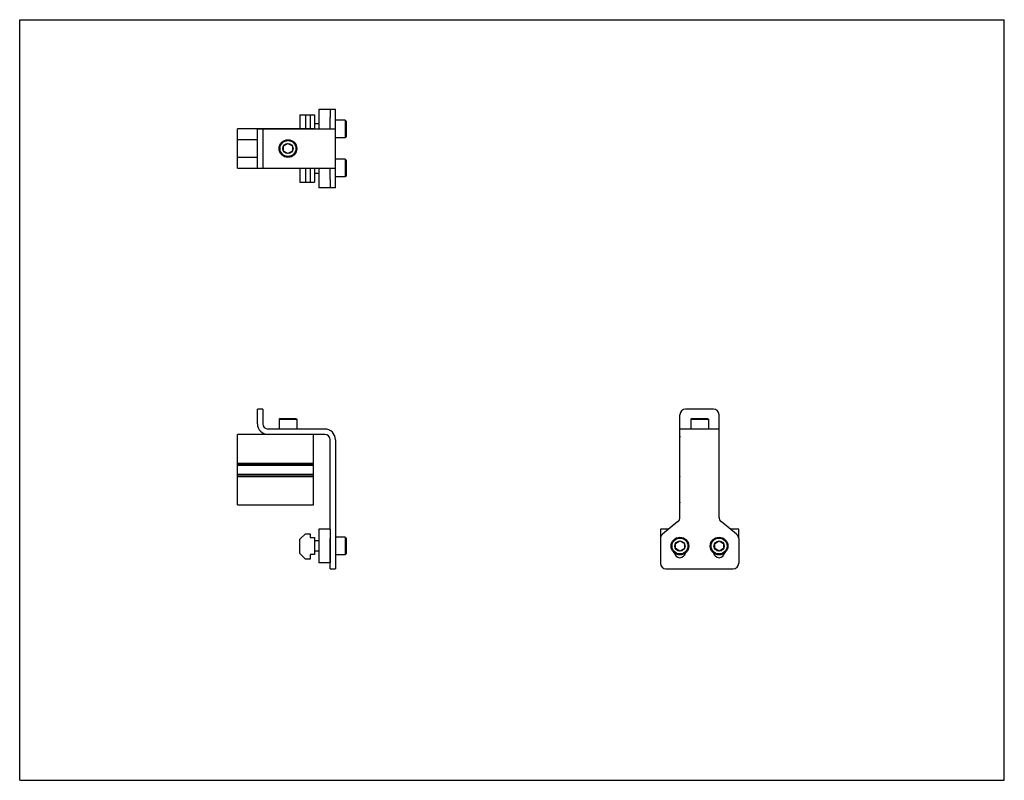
# Model space of a CAD drawing. Header units: inches. Extents: x 0 to 22, y 0 to 17.
import ezdxf

# ---------------------------------------------------------------- set-up
doc = ezdxf.new("R2010")
doc.units = ezdxf.units.IN
doc.header["$LTSCALE"] = 1.21
doc.header["$MEASUREMENT"] = 0
doc.layers.get('0').update_dxf_attribs({"linetype": 'CONTINUOUS'})
for name, color, linetype in [('200626M_BL2', 7, 'CONTINUOUS'), ('202444_BL1', 7, 'CONTINUOUS'), ('207134_BL0', 7, 'CONTINUOUS'), ('207135_WW_207135_02_BL5', 7, 'CONTINUOUS'), ('9206XXM_920614M_BL4', 7, 'CONTINUOUS'), ('9206XXM_920620M_BL3', 7, 'CONTINUOUS'), ('9206XXM_920620M_BL6', 7, 'CONTINUOUS')]:
    doc.layers.add(name, color=color, linetype=linetype)

# ---------------------------------------------------------------- blocks, each defined once
blk = doc.blocks.new('207134_BL0', base_point=(10.688, 9.861))
at = {"layer": '207134_BL0', "color": 7, "linetype": 'CONTINUOUS'}
for p, q in [((7.056, 14.995), (6.936, 14.995)), ((7.056, 13.245), (7.056, 14.995)), ((6.936, 14.558), (6.936, 14.811)), ((5.311, 13.683), (5.311, 14.558)), ((5.311, 14.558), (7.056, 14.558)), ((5.431, 14.558), (5.431, 13.683)), ((5.311, 13.683), (7.056, 13.683)), ((6.936, 13.429), (6.936, 13.683)), ((7.056, 13.245), (6.936, 13.245)), ((5.311, 7.971), (5.311, 8.296)), ((5.431, 8.296), (5.311, 8.296)), ((5.431, 8.296), (5.431, 7.971)), ((14.752, 5.877), (14.752, 8.171)), ((15.502, 8.296), (14.877, 8.296)), ((15.627, 5.877), (15.627, 8.171)), ((6.816, 7.851), (5.551, 7.851)), ((6.816, 7.731), (5.551, 7.731)), ((15.627, 7.851), (14.752, 7.851)), ((6.936, 5.611), (6.936, 7.611)), ((7.056, 7.611), (7.056, 4.726)), ((14.706, 5.781), (14.361, 5.499)), ((16.019, 5.499), (15.673, 5.781)), ((6.936, 4.726), (6.936, 5.402)), ((14.315, 5.402), (14.315, 4.851)), ((16.065, 5.402), (16.065, 4.851)), ((6.936, 4.726), (7.056, 4.726)), ((14.44, 4.726), (15.94, 4.726))]:
    blk.add_line(p, q, dxfattribs=at)
for centre, radius, start, end in [((14.877, 8.171), 0.125, 90, 180), ((15.502, 8.171), 0.125, 0, 90), ((5.551, 7.971), 0.24, 180, 270), ((5.551, 7.971), 0.12, 180, 270), ((6.816, 7.611), 0.24, 0, 90), ((6.816, 7.611), 0.12, 0, 90), ((14.627, 5.877), 0.125, 309.2144, 360), ((15.752, 5.877), 0.125, 180, 230.7856), ((14.44, 5.402), 0.125, 129.2144, 180), ((15.94, 5.402), 0.125, 0, 50.7856), ((14.752, 5.101), 0.125, 188.3515, 351.6436), ((15.627, 5.101), 0.125, 188.3515, 351.6436), ((14.44, 4.851), 0.125, 180, 270), ((15.94, 4.851), 0.125, 270, 360)]:
    blk.add_arc(centre, radius, start, end, dxfattribs=at)
blk = doc.blocks.new('202444_BL1', base_point=(11.375, 9.928))
at = {"layer": '202444_BL1', "color": 7, "linetype": 'CONTINUOUS'}
for p, q in [((6.686, 14.995), (6.686, 14.558)), ((6.936, 14.995), (6.686, 14.995)), ((6.936, 14.995), (6.936, 14.811)), ((6.686, 13.683), (6.686, 13.245)), ((6.936, 13.429), (6.936, 13.245)), ((6.936, 13.245), (6.686, 13.245)), ((6.936, 5.611), (6.686, 5.611)), ((6.686, 5.611), (6.686, 4.861)), ((6.936, 5.611), (6.936, 4.861)), ((14.315, 5.611), (14.315, 5.402)), ((14.499, 5.611), (14.315, 5.611)), ((16.065, 5.611), (15.881, 5.611)), ((16.065, 5.402), (16.065, 5.611)), ((6.936, 4.861), (6.686, 4.861))]:
    blk.add_line(p, q, dxfattribs=at)
blk = doc.blocks.new('200626M_BL2', base_point=(6.426, 9.908))
at = {"layer": '200626M_BL2', "color": 7, "linetype": 'CONTINUOUS'}
for p, q in [((6.262, 14.87), (6.262, 14.561)), ((6.262, 14.87), (6.59, 14.87)), ((6.387, 14.87), (6.387, 14.561)), ((6.49, 14.87), (6.49, 14.561)), ((6.59, 14.87), (6.59, 14.558)), ((6.262, 13.679), (6.262, 13.37)), ((6.387, 13.679), (6.387, 13.37)), ((6.49, 13.679), (6.49, 13.37)), ((6.59, 13.683), (6.59, 13.37)), ((6.262, 13.37), (6.59, 13.37)), ((6.387, 5.512), (6.262, 5.387)), ((6.387, 5.512), (6.49, 5.512)), ((6.49, 5.512), (6.49, 5.424)), ((6.262, 5.071), (6.262, 5.387)), ((6.49, 5.424), (6.59, 5.424)), ((6.59, 5.424), (6.59, 5.049)), ((6.262, 5.071), (6.387, 4.946)), ((6.49, 4.946), (6.387, 4.946)), ((6.59, 5.049), (6.49, 5.049)), ((6.49, 5.049), (6.49, 4.946))]:
    blk.add_line(p, q, dxfattribs=at)
blk = doc.blocks.new('9206XXM_920620M_BL3', base_point=(10.77, 9.459))
at = {"layer": '9206XXM_920620M_BL3', "color": 7, "linetype": 'CONTINUOUS'}
for p, q in [((7.273, 13.88), (7.056, 13.88)), ((7.273, 13.88), (7.292, 13.86)), ((7.273, 13.88), (7.273, 13.486)), ((7.292, 13.86), (7.292, 13.506)), ((6.686, 13.565), (6.59, 13.565)), ((7.273, 13.486), (7.056, 13.486)), ((7.292, 13.506), (7.273, 13.486)), ((6.686, 5.354), (6.59, 5.354)), ((7.273, 5.433), (7.056, 5.433)), ((7.292, 5.413), (7.273, 5.433)), ((7.273, 5.433), (7.273, 5.039)), ((7.292, 5.413), (7.292, 5.059)), ((14.654, 5.293), (14.752, 5.35)), ((14.654, 5.179), (14.654, 5.293)), ((14.752, 5.35), (14.851, 5.293)), ((14.851, 5.293), (14.851, 5.179)), ((6.686, 5.118), (6.59, 5.118)), ((14.752, 5.123), (14.654, 5.179)), ((14.851, 5.179), (14.752, 5.123)), ((7.273, 5.039), (7.056, 5.039)), ((7.292, 5.059), (7.273, 5.039))]:
    blk.add_line(p, q, dxfattribs=at)
for radius in [0.197, 0.177, 0.114]:
    blk.add_circle((14.752, 5.236), radius, dxfattribs=at)
blk = doc.blocks.new('9206XXM_920614M_BL4', base_point=(10.592, 11.084))
at = {"layer": '9206XXM_920614M_BL4', "color": 7, "linetype": 'CONTINUOUS'}
for p, q in [((5.896, 14.177), (5.994, 14.234)), ((5.896, 14.063), (5.896, 14.177)), ((5.994, 14.234), (6.093, 14.177)), ((6.093, 14.177), (6.093, 14.063)), ((5.994, 14.007), (5.896, 14.063)), ((6.093, 14.063), (5.994, 14.007)), ((5.817, 8.087), (5.797, 8.068)), ((5.797, 8.068), (5.797, 7.851)), ((5.797, 8.068), (6.191, 8.068)), ((5.817, 8.087), (6.171, 8.087)), ((6.171, 8.087), (6.191, 8.068)), ((6.191, 8.068), (6.191, 7.851)), ((15.013, 8.087), (14.993, 8.068)), ((14.993, 8.068), (14.993, 7.851)), ((14.993, 8.068), (15.387, 8.068)), ((15.013, 8.087), (15.367, 8.087)), ((15.367, 8.087), (15.387, 8.068)), ((15.387, 8.068), (15.387, 7.851))]:
    blk.add_line(p, q, dxfattribs=at)
for radius in [0.197, 0.177, 0.114]:
    blk.add_circle((5.994, 14.12), radius, dxfattribs=at)
blk = doc.blocks.new('207135_WW_207135_02_BL5', base_point=(10.249, 10.359))
at = {"layer": '207135_WW_207135_02_BL5', "color": 7, "linetype": 'CONTINUOUS'}
for p, q in [((4.868, 13.679), (4.868, 14.561)), ((6.568, 14.561), (4.868, 14.561)), ((6.568, 14.561), (6.568, 14.558)), ((5.311, 14.317), (4.868, 14.317)), ((5.311, 13.923), (4.868, 13.923)), ((4.868, 13.679), (6.568, 13.679)), ((6.568, 13.683), (6.568, 13.679)), ((4.868, 6.156), (4.868, 7.731)), ((5.551, 7.731), (4.868, 7.731)), ((6.568, 6.156), (6.568, 7.731)), ((14.749, 7.091), (14.749, 7.669)), ((15.631, 7.091), (15.631, 7.669)), ((4.868, 7.091), (6.568, 7.091)), ((4.868, 7.055), (6.568, 7.055)), ((4.868, 7.045), (6.568, 7.045)), ((14.749, 7.091), (14.752, 7.088)), ((15.627, 7.088), (15.631, 7.091)), ((4.868, 6.842), (6.568, 6.842)), ((4.868, 6.829), (6.568, 6.829)), ((4.868, 6.793), (6.568, 6.793)), ((14.752, 6.797), (14.749, 6.793)), ((14.749, 6.219), (14.749, 6.793)), ((15.631, 6.793), (15.627, 6.797)), ((15.631, 6.219), (15.631, 6.793)), ((4.868, 6.156), (6.568, 6.156))]:
    blk.add_line(p, q, dxfattribs=at)
for centre, start, end in [((14.811, 7.669), 161.1124, 180), ((15.568, 7.669), 0, 18.8876), ((14.811, 6.219), 180, 198.8876), ((15.568, 6.219), 341.1124, 360)]:
    blk.add_arc(centre, 0.0625, start, end, dxfattribs=at)
blk = doc.blocks.new('9206XXM_920620M_BL6', base_point=(11.207, 9.897))
at = {"layer": '9206XXM_920620M_BL6', "color": 7, "linetype": 'CONTINUOUS'}
for p, q in [((7.273, 14.755), (7.056, 14.755)), ((7.273, 14.755), (7.273, 14.361)), ((7.273, 14.755), (7.292, 14.735)), ((6.686, 14.676), (6.59, 14.676)), ((7.292, 14.735), (7.292, 14.381)), ((7.273, 14.361), (7.056, 14.361)), ((7.292, 14.381), (7.273, 14.361)), ((15.529, 5.293), (15.627, 5.35)), ((15.529, 5.179), (15.529, 5.293)), ((15.627, 5.35), (15.726, 5.293)), ((15.726, 5.293), (15.726, 5.179)), ((15.627, 5.123), (15.529, 5.179)), ((15.726, 5.179), (15.627, 5.123))]:
    blk.add_line(p, q, dxfattribs=at)
for radius in [0.197, 0.177, 0.114]:
    blk.add_circle((15.627, 5.236), radius, dxfattribs=at)

msp = doc.modelspace()

# ---------------------------------------------------------------- linework, layer by layer
at = {"color": 7, "linetype": 'CONTINUOUS'}
for p, q in [((0, 0), (0, 17)), ((0, 17), (22, 17)), ((22, 0), (22, 17)), ((0, 0), (22, 0))]:
    msp.add_line(p, q, dxfattribs=at)

# ---------------------------------------------------------------- block references
at = {"layer": '200626M_BL2'}
msp.add_blockref('200626M_BL2', (6.426, 9.908), dxfattribs=at)
at = {"layer": '202444_BL1'}
msp.add_blockref('202444_BL1', (11.375, 9.928), dxfattribs=at)
at = {"layer": '207134_BL0'}
msp.add_blockref('207134_BL0', (10.688, 9.861), dxfattribs=at)
at = {"layer": '207135_WW_207135_02_BL5'}
msp.add_blockref('207135_WW_207135_02_BL5', (10.249, 10.359), dxfattribs=at)
at = {"layer": '9206XXM_920614M_BL4'}
msp.add_blockref('9206XXM_920614M_BL4', (10.592, 11.084), dxfattribs=at)
at = {"layer": '9206XXM_920620M_BL3'}
msp.add_blockref('9206XXM_920620M_BL3', (10.77, 9.459), dxfattribs=at)
at = {"layer": '9206XXM_920620M_BL6'}
msp.add_blockref('9206XXM_920620M_BL6', (11.207, 9.897), dxfattribs=at)

doc.saveas('drawing.dxf')
